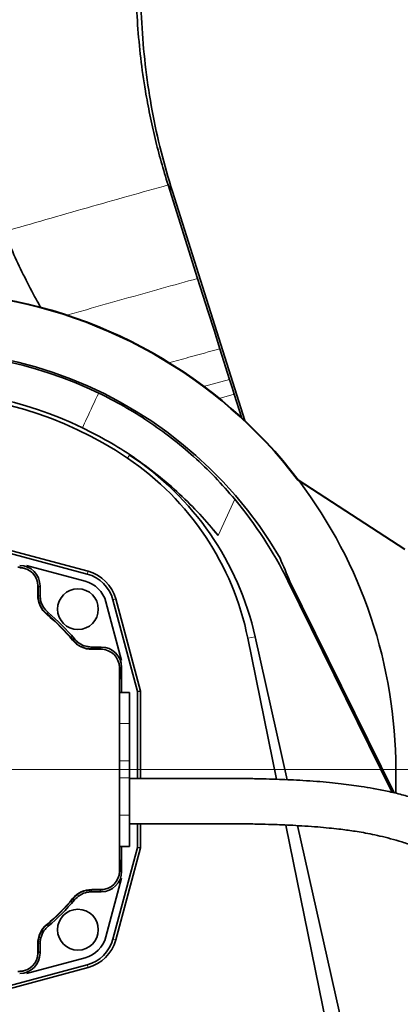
# Model space of a CAD drawing. Header units: millimetres. Extents: x 0 to 12118, y 0 to 8400.
# Tile 17 of 128: x 2350 to 2518, y 4040 to 4475. Entities that reach past the tile are written whole.
import ezdxf

# ---------------------------------------------------------------- set-up
doc = ezdxf.new("R2010")
doc.units = ezdxf.units.MM
doc.header["$LTSCALE"] = 20
doc.styles.add('SLDTEXTSTYLE0', font='TXT', dxfattribs={"width": 0.605})
doc.dimstyles.new('SLDDIMSTYLE1', dxfattribs={"dimtxt": 70, "dimasz": 70, "dimexe": 0, "dimexo": 0.0625, "dimgap": 17.5, "dimtad": 1, "dimdec": 1, "dimrnd": 1e-09, "dimzin": 12, "dimdsep": 46, "dimtxsty": 'SLDTEXTSTYLE0', "dimsah": 1, "dimcen": 0.09, "dimadec": 0, "dimazin": 3, "dimtfac": 1, "dimtmove": 0, "dimatfit": 0, "dimfxl": 1, "dimfrac": 2, "dimtolj": 1, "dimtzin": 12, "dimarcsym": 0})
doc.dimstyles.new('SLDDIMSTYLE2', dxfattribs={"dimtxt": 70, "dimasz": 70, "dimexe": 0, "dimexo": 0.0625, "dimgap": 17.5, "dimtad": 1, "dimdec": 1, "dimrnd": 1e-09, "dimzin": 12, "dimdsep": 46, "dimtxsty": 'SLDTEXTSTYLE0', "dimsah": 1, "dimcen": 0.09, "dimadec": 0, "dimazin": 3, "dimtfac": 1, "dimtofl": 0, "dimtmove": 0, "dimatfit": 3, "dimfxl": 1, "dimfrac": 2, "dimtolj": 1, "dimtzin": 12, "dimarcsym": 0})

# ---------------------------------------------------------------- blocks, each defined once
blk = doc.blocks.new('_D_45')
at = {"color": 7, "linetype": 'Continuous', "lineweight": 0}
for p, q in [((2195.63, 4697.87), (2195.63, 4868.1)), ((2304.63, 4147.87), (2304.63, 4868.1)), ((2195.63, 4838.1), (1805.55, 4838.1)), ((2195.63, 4838.1), (2304.63, 4838.1)), ((2304.63, 4838.1), (2424.63, 4838.1))]:
    blk.add_line(p, q, dxfattribs=at)
at = {"color": 7, "linetype": 'Continuous', "lineweight": 18}
for centre, start, end in [((1925.66, 4891.82), 153.4349, 206.5651), ((1871.22, 4891.82), 333.4349, 26.5651)]:
    blk.add_arc(centre, 120.11, start, end, dxfattribs=at)
for points in [[(2195.63, 4838.1), (2125.63, 4848.1), (2125.63, 4828.1)], [(2304.63, 4838.1), (2374.63, 4828.1), (2374.63, 4848.1)]]:
    blk.add_solid(points, dxfattribs=at)
at = {"color": 7, "linetype": 'Continuous', "lineweight": 18, "insert": (1818.23, 4928.34), "char_height": 70, "attachment_point": 1, "style": 'SLDTEXTSTYLE0'}
blk.add_mtext('109', dxfattribs=at)
blk = doc.blocks.new('_D_47')
at = {"color": 7, "linetype": 'Continuous', "lineweight": 0}
for p, q in [((2308.63, 4143.87), (3618.52, 4143.87)), ((3588.52, 4143.87), (3588.52, 3778.87)), ((2578.63, 3778.87), (3618.52, 3778.87))]:
    blk.add_line(p, q, dxfattribs=at)
at = {"color": 7, "linetype": 'Continuous', "lineweight": 18}
for points in [[(3588.52, 4143.87), (3578.52, 4073.87), (3598.52, 4073.87)], [(3588.52, 3778.87), (3598.52, 3848.87), (3578.52, 3848.87)]]:
    blk.add_solid(points, dxfattribs=at)
at = {"color": 7, "linetype": 'Continuous', "lineweight": 18, "insert": (3498.29, 3881.16), "char_height": 70, "attachment_point": 1, "rotation": 90, "style": 'SLDTEXTSTYLE0'}
blk.add_mtext('365', dxfattribs=at)
blk = doc.blocks.new('_D_48')
at = {"color": 7, "linetype": 'Continuous', "lineweight": 0}
for p, q in [((2304.63, 4139.87), (2304.63, 3155.59)), ((2574.63, 3934.87), (2574.63, 3155.59)), ((2304.63, 3185.59), (2574.63, 3185.59))]:
    blk.add_line(p, q, dxfattribs=at)
at = {"color": 7, "linetype": 'Continuous', "lineweight": 18}
for points in [[(2304.63, 3185.59), (2374.63, 3175.59), (2374.63, 3195.59)], [(2574.63, 3185.59), (2504.63, 3195.59), (2504.63, 3175.59)]]:
    blk.add_solid(points, dxfattribs=at)
at = {"color": 7, "linetype": 'Continuous', "lineweight": 18, "insert": (2359.42, 3275.82), "char_height": 70, "attachment_point": 1, "style": 'SLDTEXTSTYLE0'}
blk.add_mtext('270', dxfattribs=at)

msp = doc.modelspace()

# ---------------------------------------------------------------- linework, layer by layer
at = {"color": 7, "linetype": 'Continuous', "lineweight": 35}
for p, q in [((2428.179696, 4360.468063), (2415.118798, 4401.712335)), ((2448.955568, 4297.788705), (2417.019769, 4398.841062)), ((2442.290138, 4315.909497), (2438.01021, 4329.424839)), ((2447.699511, 4298.838089), (2444.368249, 4309.347149)), ((2472.385451, 4271.475542), (2472.542062, 4271.644293)), ((2472.915468, 4271.15209), (2472.385451, 4271.475542)), ((2519.628607, 4241.077311), (2472.542062, 4271.644293)), ((2472.915468, 4271.15209), (2519.628607, 4240.827509)), ((2339.045453, 4240.870777), (2379.48039, 4230.036268)), ((2379.812711, 4231.276508), (2339.214494, 4242.154767)), ((2378.503155, 4226.937713), (2352.628607, 4233.870777)), ((2514.065093, 4133.734688), (2467.961795, 4227.093193)), ((2468.565255, 4227.400671), (2514.921884, 4133.532645)), ((2357.628607, 4220.708268), (2357.628607, 4224.870777)), ((2357.825674, 4220.330434), (2357.825674, 4224.069215)), ((2358.628607, 4220.707554), (2358.628607, 4224.872148)), ((2390.794099, 4218.72256), (2401.628607, 4178.287623)), ((2402.912598, 4178.456663), (2392.034338, 4219.054881)), ((2394.628607, 4191.870777), (2387.695543, 4217.745325)), ((2462.978348, 4139.530207), (2450.319989, 4201.748029)), ((2453.579141, 4202.411111), (2467.760167, 4139.347633)), ((2384.827045, 4197.067844), (2381.088264, 4197.067844)), ((2385.629978, 4197.870777), (2381.465384, 4197.870777)), ((2385.628607, 4196.870777), (2381.466098, 4196.870777)), ((2393.628607, 4098.870777), (2393.628607, 4188.870777)), ((2393.825674, 4184.719894), (2393.825674, 4188.069215)), ((2394.628607, 4184.888387), (2394.628607, 4188.872148)), ((2393.645907, 4183.888534), (2393.628607, 4183.888232)), ((2394.628607, 4184.888387), (2394.628607, 4177.870777)), ((2398.128607, 4177.870777), (2393.628607, 4177.870777)), ((2398.128607, 4177.870777), (2398.128607, 4164.092233)), ((2401.628607, 4178.287623), (2402.912598, 4178.456663)), ((2401.628607, 4178.287623), (2401.628607, 4139.860898)), ((2402.912598, 4139.857291), (2402.912598, 4178.456663)), ((2398.128607, 4164.092233), (2398.128607, 4147.60365)), ((2398.128607, 4147.60365), (2398.128607, 4140.137903)), ((2398.128607, 4140.137903), (2398.128607, 4123.649321)), ((2398.188454, 4139.870539), (2398.128607, 4139.84977)), ((2515.628607, 4133.365991), (2515.628607, 4143.870777)), ((2398.128607, 4123.649321), (2398.128607, 4109.870777)), ((2401.628607, 4119.862525), (2401.628607, 4109.453931)), ((2402.912598, 4109.28489), (2402.912598, 4119.859473)), ((2485.029451, 4031.145572), (2467.084904, 4119.345839)), ((2472.318707, 4119.075659), (2493.680971, 4024.076984)), ((2401.628607, 4109.453931), (2390.794099, 4069.018994)), ((2392.034338, 4068.686673), (2402.912598, 4109.28489)), ((2393.628607, 4109.870777), (2398.128607, 4109.870777)), ((2394.628607, 4109.870777), (2394.628607, 4102.853167)), ((2401.628607, 4109.453931), (2402.912598, 4109.28489)), ((2393.628607, 4103.853322), (2393.645907, 4103.85302)), ((2393.825674, 4099.672339), (2393.825674, 4103.02166)), ((2394.628607, 4098.869406), (2394.628607, 4102.853167)), ((2387.695543, 4069.996229), (2394.628607, 4095.870777)), ((2381.088264, 4090.67371), (2384.827045, 4090.67371)), ((2381.465384, 4089.870777), (2385.629978, 4089.870777)), ((2381.466098, 4090.870777), (2385.628607, 4090.870777)), ((2357.628607, 4062.870777), (2357.628607, 4067.033286)), ((2357.825674, 4063.672339), (2357.825674, 4067.41112)), ((2358.628607, 4062.869406), (2358.628607, 4067.034)), ((2379.48039, 4057.705285), (2339.045453, 4046.870777)), ((2352.628607, 4053.870777), (2378.503155, 4060.803841)), ((2339.214494, 4045.586786), (2379.812711, 4056.465046))]:
    msp.add_line(p, q, dxfattribs=at)
at = {"color": 8, "linetype": 'Continuous', "lineweight": 18}
for p, q in [((2417.019769, 4398.841062), (2415.118814, 4401.71231)), ((2430.775612, 4312.796296), (2442.290138, 4315.909497)), ((2444.368249, 4309.347149), (2437.696046, 4307.553058)), ((2398.164471, 4282.543397), (2397.245046, 4281.180294)), ((2444.582991, 4263.038789), (2437.235426, 4247.041956)), ((2379.48039, 4230.036268), (2379.812711, 4231.276508)), ((2467.961795, 4227.093193), (2468.565255, 4227.400671)), ((2358.628607, 4224.872148), (2357.825674, 4224.069215)), ((2390.794099, 4218.72256), (2392.034338, 4219.054881)), ((2453.579141, 4202.411111), (2450.319989, 4201.748029)), ((2384.827045, 4197.067844), (2385.629978, 4197.870777)), ((2394.628607, 4188.872148), (2393.825674, 4188.069215)), ((2394.59355, 4184.887775), (2394.628607, 4184.888387)), ((2398.128607, 4164.092233), (2393.628607, 4164.092233)), ((2398.128607, 4147.60365), (2393.628607, 4147.60365)), ((2398.128607, 4140.137903), (2393.628607, 4140.137903)), ((2509.816409, 4143.870777), (2515.628607, 4143.870777)), ((2398.128607, 4123.649321), (2393.628607, 4123.649321)), ((2394.628607, 4102.853167), (2394.59355, 4102.853779)), ((2393.825674, 4099.672339), (2394.628607, 4098.869406)), ((2385.629978, 4089.870777), (2384.827045, 4090.67371)), ((2390.794099, 4069.018994), (2392.034338, 4068.686673)), ((2357.825674, 4063.672339), (2358.628607, 4062.869406)), ((2379.48039, 4057.705285), (2379.812711, 4056.465046))]:
    msp.add_line(p, q, dxfattribs=at)
at = {"color": 7, "linetype": 'Continuous', "lineweight": 35, "flags": 128}
for points in [[(2438.01021, 4329.424839), (2435.423042, 4337.59471), (2432.835875, 4345.764579), (2428.179696, 4360.468063)], [(2442.290138, 4315.909497), (2442.847887, 4314.148216), (2443.405634, 4312.386936), (2444.368249, 4309.347149)]]:
    msp.add_lwpolyline(points, dxfattribs=at)
at = {"color": 8, "linetype": 'Continuous', "lineweight": 18, "flags": 128}
for points in [[(2357.825674, 4220.330434), (2358.226412, 4220.518884), (2358.628607, 4220.707554)], [(2362.228114, 4213.02493), (2361.891683, 4212.850738), (2361.454317, 4212.623635)], [(2373.381465, 4200.696486), (2373.556163, 4201.032802), (2373.78276, 4201.470283)], [(2381.465384, 4197.870777), (2381.276714, 4197.468582), (2381.088264, 4197.067844)], [(2381.088264, 4090.67371), (2381.276714, 4090.272972), (2381.465384, 4089.870777)], [(2373.78276, 4086.27127), (2373.608568, 4086.607701), (2373.381465, 4087.045067)], [(2361.454317, 4075.117919), (2361.790632, 4074.943221), (2362.228114, 4074.716624)], [(2358.628607, 4067.034), (2358.226412, 4067.22267), (2357.825674, 4067.41112)]]:
    msp.add_lwpolyline(points, dxfattribs=at)
at = {"color": 7, "linetype": 'Continuous', "lineweight": 35}
for centre in [(2375.339285, 4214.581455), (2375.339285, 4073.160099)]:
    msp.add_circle(centre, 9, dxfattribs=at)
for centre, radius, start, end in [((2304.628607, 4143.870777), 210.773183, 37.25854646, 84.03355879), ((2304.628607, 4143.870777), 211, 37.26927153, 83.99868224), ((2304.628607, 4143.870777), 185.070855, 30.22557927, 193.95708626), ((2304.628607, 4143.870777), 184.245018, 64.31289677, 180), ((2304.628607, 4143.870777), 167.356716, 64.25985018, 180), ((2304.628607, 4143.870777), 165.625205, 56, 193.94846017), ((2326.703358, 4176.597941), 126.149112, 11.5, 56), ((2304.628607, 4143.870777), 211, 360, 37.10150733), ((2349.628607, 4224.870777), 8, 0, 90), ((2375.339285, 4214.581455), 17.283991, 15, 75), ((2375.138507, 4214.380677), 13, 15, 75), ((2375.339285, 4214.581455), 16, 15, 75), ((2368.628607, 4220.708268), 11, 180, 230.2081805), ((2304.628607, 4143.870777), 89.197067, 39.57446054, 50.42553946), ((2304.628607, 4143.870777), 89, 39.7918195, 50.2081805), ((2304.628607, 4143.870777), 90, 39.79141064, 50.20858936), ((2381.466098, 4207.870777), 11, 219.7918195, 270), ((2385.628607, 4188.870777), 8, 0, 90), ((2385.628607, 4098.870777), 8, 270, 0), ((2381.466098, 4079.870777), 11, 90, 140.2081805), ((2304.628607, 4143.870777), 89.197067, 309.57446054, 320.42553946), ((2304.628607, 4143.870777), 89, 309.7918195, 320.2081805), ((2304.628607, 4143.870777), 90, 309.79141064, 320.20858936), ((2368.628607, 4067.033286), 11, 129.7918195, 180), ((2375.138507, 4073.360877), 13, 285, 345), ((2375.339285, 4073.160099), 16, 285, 345), ((2375.339285, 4073.160099), 17.283991, 285, 345), ((2349.628607, 4062.870777), 8, 270, 0)]:
    msp.add_arc(centre, radius, start, end, dxfattribs=at)
at = {"color": 8, "linetype": 'Continuous', "lineweight": 18}
for centre, radius, start, end in [((2393.593629, 4184.887694), 0.999921, 271.00426308, 0.00461767), ((2394.628455, 4182.88808), 2, 91, 113.66512422), ((2393.593629, 4102.853859), 0.999921, 359.99538233, 88.99573692), ((2394.628455, 4104.853474), 2, 246.33487578, 269)]:
    msp.add_arc(centre, radius, start, end, dxfattribs=at)
at = {"color": 7, "linetype": 'Continuous', "lineweight": 35}
for centre, major_axis, ratio, start_param, end_param in [((2326.703358, 4173.868099), (0, 130.07406), 0.9997797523, 4.9336259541, 5.7014089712), ((2304.628607, 4140.297671), (0, 170.25469), 0.9997797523, 5.3900444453, 5.7014089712), ((2304.628607, 4146.418471), (0, 182.184959), 0.9999022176, 5.1711278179, 5.4070440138), ((2131.59628, 4108.574961), (351.210619, 71.641326), 0.8702139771, 0.1555941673, 0.1913570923), ((2348.824303, 4224.066473), (6.3659, 6.3659), 0.9996954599, 0.4619996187, 0.7852458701), ((2349.627236, 4224.869406), (6.3659, 6.3659), 0.9996954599, 5.497939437, 7.0684311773), ((2348.824303, 4224.066473), (6.3659, 6.3659), 0.9996954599, 5.497939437, 5.8211856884), ((2384.824303, 4188.066473), (6.3659, 6.3659), 0.9996954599, 0.4619996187, 0.7852458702), ((2385.627236, 4188.869406), (6.3659, 6.3659), 0.9996954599, 5.497939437, 7.0684311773), ((2384.824303, 4188.066473), (6.3659, 6.3659), 0.9996954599, 5.497939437, 5.8211856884), ((2393.628455, 4184.888382), (-1, -0.017455), 0.9998476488, 1.5707963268, 3.1241420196), ((2393.628455, 4102.853172), (1, -0.017455), 0.9998476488, 0.017450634, 1.5707963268), ((2385.627236, 4098.872148), (6.3659, -6.3659), 0.9996954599, 5.497939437, 7.0684311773), ((2384.824303, 4099.675081), (6.3659, -6.3659), 0.9996954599, 0.4619996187, 0.7852458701), ((2384.824303, 4099.675081), (6.3659, -6.3659), 0.9996954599, 5.497939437, 5.8211856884), ((2349.627236, 4062.872148), (6.3659, -6.3659), 0.9996954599, 5.497939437, 7.0684311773), ((2348.824303, 4063.675081), (6.3659, -6.3659), 0.9996954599, 0.4619996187, 0.7852458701), ((2348.824303, 4063.675081), (6.3659, -6.3659), 0.9996954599, 5.497939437, 5.8211856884)]:
    msp.add_ellipse(centre, major_axis=major_axis, ratio=ratio, start_param=start_param, end_param=end_param, dxfattribs=at)
for points, knots in [([(2417.020846, 4398.841399), (2415.279106, 4404.711544), (2411.795421, 4416.452527), (2407.947825, 4434.42546), (2405.133071, 4452.580133), (2403.448813, 4470.878292), (2402.969275, 4486.822199), (2403.194043, 4500.345731), (2403.662554, 4507.732016), (2403.896808, 4511.425139)], [0, 0, 0, 0, 0.1610242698, 0.3220675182, 0.4831255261, 0.644193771, 0.8052666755, 0.9026338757, 1, 1, 1, 1]), ([(2415.119906, 4401.712644), (2414.083723, 4405.103801), (2412.011357, 4411.886114), (2409.352492, 4422.205975), (2407.028667, 4432.622599), (2404.835468, 4444.44033), (2402.94366, 4457.668414), (2401.579275, 4472.34114), (2400.874026, 4487.122998), (2401.016824, 4497.010739), (2401.088308, 4501.960503)], [0, 0, 0, 0, 0.1045835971, 0.2091671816, 0.3142675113, 0.4193678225, 0.563672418, 0.7083138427, 0.8539830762, 1, 1, 1, 1]), ([(2342.787591, 4381.124216), (2344.201226, 4377.720973), (2347.028495, 4370.914493), (2351.773403, 4360.999743), (2355.734722, 4353.246002), (2358.249871, 4348.903092), (2358.950761, 4347.692864)], [0, 0, 0, 0, 0.297470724, 0.5949409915, 0.8871232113, 1, 1, 1, 1]), ([(2384.490762, 4309.907709), (2388.222458, 4308.018211), (2395.685969, 4304.239154), (2406.426617, 4297.548967), (2416.747182, 4290.135051), (2426.652494, 4281.852934), (2436.050514, 4272.858699), (2441.732103, 4266.319836), (2444.582991, 4263.038789)], [0, 0, 0, 0, 0.160705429, 0.3214158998, 0.487211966, 0.6530217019, 0.8258944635, 1, 1, 1, 1]), ([(2437.235426, 4247.041956), (2434.576928, 4250.209871), (2429.260198, 4256.545386), (2420.230308, 4265.512133), (2410.415993, 4273.995562), (2399.89028, 4281.747766), (2388.869427, 4288.737233), (2381.174205, 4292.654237), (2377.310023, 4294.621173)], [0, 0, 0, 0, 0.16503376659, 0.33005106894, 0.5000168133, 0.66996641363, 0.83427251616, 1, 1, 1, 1]), ([(2361.454317, 4212.623635), (2360.661217, 4213.424679), (2359.075018, 4215.026768), (2357.982865, 4217.847565), (2357.868882, 4219.647947), (2357.825674, 4220.330434)], [0, 0, 0, 0, 0.3830665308, 0.766133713, 1, 1, 1, 1]), ([(2358.628607, 4220.707554), (2358.670292, 4220.037635), (2358.781533, 4218.249863), (2359.857806, 4215.437043), (2361.438012, 4213.828967), (2362.228114, 4213.02493)], [0, 0, 0, 0, 0.2305598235, 0.6152802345, 1, 1, 1, 1]), ([(2381.088264, 4197.067844), (2379.966616, 4197.180018), (2377.723318, 4197.404367), (2375.084414, 4198.882841), (2373.849569, 4200.197955), (2373.381465, 4200.696486)], [0, 0, 0, 0, 0.38306655, 0.7661337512, 1, 1, 1, 1]), ([(2373.78276, 4201.470283), (2374.243534, 4200.982209), (2375.473174, 4199.679716), (2378.10035, 4198.207211), (2380.343707, 4197.982922), (2381.465384, 4197.870777)], [0, 0, 0, 0, 0.2305598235, 0.6152802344, 1, 1, 1, 1]), ([(2393.628607, 4184.123821), (2393.657495, 4184.166924), (2393.748739, 4184.303064), (2393.816241, 4184.511265), (2393.823487, 4184.67151), (2393.825674, 4184.719894)], [0, 0, 0, 0, 0.24436907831, 0.77184417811, 1, 1, 1, 1]), ([(2642.226623, 3991.458171), (2641.883891, 3993.144763), (2640.915266, 3997.911386), (2638.797418, 4005.258093), (2635.958473, 4013.611175), (2632.830507, 4021.427678), (2629.508726, 4028.731621), (2626.168803, 4035.292639), (2622.892964, 4041.141843), (2619.748399, 4046.3167), (2616.974178, 4050.578914), (2614.558203, 4054.10253), (2612.309251, 4057.26361), (2609.750042, 4060.746617), (2606.705782, 4064.740425), (2603.178028, 4069.189978), (2599.184393, 4074.023107), (2594.759998, 4079.153273), (2589.964261, 4084.476804), (2585.067173, 4089.670643), (2580.337229, 4094.441836), (2576.041698, 4098.591049), (2572.223206, 4102.122405), (2568.834063, 4105.120939), (2565.939623, 4107.577199), (2563.481743, 4109.588546), (2561.281233, 4111.331811), (2558.846233, 4113.1939), (2555.928542, 4115.326841), (2551.988076, 4118.03232), (2547.2803, 4120.972897), (2542.154304, 4123.799716), (2537.503487, 4126.055243), (2533.233731, 4127.88971), (2528.900184, 4129.541649), (2523.954897, 4131.185781), (2518.184521, 4132.816506), (2512.008668, 4134.26573), (2506.016114, 4135.431368), (2500.740028, 4136.302296), (2495.993416, 4136.983732), (2491.326997, 4137.569114), (2486.225408, 4138.116292), (2480.618294, 4138.606966), (2474.862612, 4139.000801), (2469.388139, 4139.289356), (2464.006235, 4139.509452), (2458.189052, 4139.686762), (2451.465263, 4139.824025), (2444.291359, 4139.90423), (2438.080879, 4139.92882), (2433.124153, 4139.929537), (2429.137147, 4139.922135), (2424.697821, 4139.907536), (2419.432692, 4139.885202), (2413.193346, 4139.859737), (2405.99087, 4139.83912), (2400.891672, 4139.859668), (2398.18787, 4139.870563)], [0, 0, 0, 0, 0.0157398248, 0.0444836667, 0.0710658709, 0.0982036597, 0.1233297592, 0.1463955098, 0.1674322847, 0.1864653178, 0.2035149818, 0.2155054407, 0.2269707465, 0.2404479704, 0.2561546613, 0.2740488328, 0.2936906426, 0.3152979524, 0.3387741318, 0.3637788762, 0.3875192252, 0.4086392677, 0.4272427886, 0.4434221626, 0.4573452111, 0.4674352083, 0.4769762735, 0.486901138, 0.4995599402, 0.5149963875, 0.5371402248, 0.5576870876, 0.5759115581, 0.5905906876, 0.6054122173, 0.6233069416, 0.6436569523, 0.6660149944, 0.6868529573, 0.7042874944, 0.7184096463, 0.7330747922, 0.749185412, 0.7668495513, 0.7855829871, 0.8021853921, 0.8164195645, 0.8336160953, 0.8535281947, 0.8748551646, 0.8948472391, 0.9056406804, 0.9159978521, 0.9277108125, 0.9420076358, 0.9588422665, 0.9781764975, 1, 1, 1, 1]), ([(2398.069471, 4119.870986), (2400.629061, 4119.862493), (2405.460732, 4119.846463), (2412.299861, 4119.860143), (2418.271183, 4119.881444), (2423.38604, 4119.902688), (2427.692081, 4119.91806), (2431.476717, 4119.92706), (2436.01896, 4119.930731), (2441.668942, 4119.918561), (2448.372949, 4119.864914), (2454.854064, 4119.759295), (2460.541096, 4119.608309), (2465.549083, 4119.425538), (2470.418383, 4119.199463), (2475.674359, 4118.89121), (2481.023695, 4118.496476), (2485.994947, 4118.048196), (2490.230901, 4117.591579), (2493.793123, 4117.143895), (2497.06791, 4116.677316), (2500.52385, 4116.121074), (2504.433523, 4115.4001), (2508.78325, 4114.47136), (2513.489389, 4113.300812), (2518.487273, 4111.842513), (2523.095403, 4110.252416), (2527.073734, 4108.654191), (2530.335453, 4107.184963), (2533.367831, 4105.680091), (2536.320396, 4104.078647), (2540.454727, 4101.641348), (2545.782266, 4098.089128), (2552.312791, 4093.028062), (2558.72528, 4087.385079), (2564.774782, 4081.604297), (2570.281152, 4076.122937), (2575.187964, 4071.051098), (2579.531298, 4066.388236), (2583.649351, 4061.770734), (2587.801263, 4056.843904), (2592.228635, 4051.201085), (2596.622268, 4045.103397), (2600.945714, 4038.599846), (2605.02171, 4031.972663), (2608.910465, 4025.024852), (2612.413762, 4018.044182), (2615.464372, 4011.141418), (2618.329914, 4003.577632), (2620.87157, 3995.435047), (2622.841916, 3986.882028), (2623.936684, 3981.098797), (2624.231456, 3978.183165), (2624.249706, 3978.002652)], [0, 0, 0, 0, 0.0212996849, 0.0402068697, 0.0567944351, 0.0710880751, 0.0830876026, 0.0931211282, 0.1032247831, 0.1219050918, 0.1418745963, 0.161915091, 0.1795576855, 0.1933245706, 0.2080252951, 0.2250599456, 0.2431817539, 0.2596712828, 0.2740511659, 0.285837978, 0.2961715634, 0.3081420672, 0.3221187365, 0.3378786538, 0.3555329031, 0.375036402, 0.3960703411, 0.4113478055, 0.4248757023, 0.4379546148, 0.451125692, 0.4643811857, 0.494237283, 0.5262797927, 0.5587164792, 0.5888175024, 0.6166368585, 0.6409381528, 0.663500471, 0.684238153, 0.7062848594, 0.7317432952, 0.7606079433, 0.7856579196, 0.8126572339, 0.8394329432, 0.8650952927, 0.8896372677, 0.9130787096, 0.9433791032, 0.9718304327, 0.9982559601, 1, 1, 1, 1]), ([(2393.825674, 4103.02166), (2393.815775, 4103.135028), (2393.79703, 4103.349711), (2393.682607, 4103.5318), (2393.628607, 4103.617733)], [0, 0, 0, 0, 0.5280729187, 1, 1, 1, 1]), ([(2373.381465, 4087.045067), (2374.182504, 4087.838163), (2375.784583, 4089.424354), (2378.605377, 4090.516516), (2380.405765, 4090.6305), (2381.088264, 4090.67371)], [0, 0, 0, 0, 0.3830644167, 0.7661294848, 1, 1, 1, 1]), ([(2381.465384, 4089.870777), (2380.795465, 4089.829092), (2379.007694, 4089.717851), (2376.194873, 4088.641578), (2374.586797, 4087.061372), (2373.78276, 4086.27127)], [0, 0, 0, 0, 0.2305598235, 0.6152802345, 1, 1, 1, 1]), ([(2357.825674, 4067.41112), (2357.937847, 4068.532762), (2358.162194, 4070.776047), (2359.640659, 4073.414955), (2360.955777, 4074.649806), (2361.454317, 4075.117919)], [0, 0, 0, 0, 0.3830644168, 0.7661294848, 1, 1, 1, 1]), ([(2362.228114, 4074.716624), (2361.740039, 4074.25585), (2360.437546, 4073.02621), (2358.965042, 4070.399034), (2358.740752, 4068.155677), (2358.628607, 4067.034)], [0, 0, 0, 0, 0.2305598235, 0.6152802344, 1, 1, 1, 1])]:
    msp.add_open_spline(points, degree=3, knots=knots, dxfattribs=at)
at = {"color": 8, "linetype": 'Continuous', "lineweight": 18}
for points, knots in [([(2415.119352, 4401.71249), (2409.264045, 4400.075495), (2397.529763, 4396.794889), (2379.535247, 4391.695346), (2361.307235, 4386.484627), (2348.952499, 4382.908616), (2342.787591, 4381.124216)], [0, 0, 0, 0, 0.2494977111, 0.5000039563, 0.7505062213, 1, 1, 1, 1]), ([(2428.179696, 4360.468063), (2422.855793, 4358.993679), (2412.167493, 4356.033696), (2395.759416, 4351.428431), (2381.807744, 4347.484138), (2373.248122, 4345.034226), (2370.336747, 4344.20094)], [0, 0, 0, 0, 0.282919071, 0.5679899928, 0.8530609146, 1, 1, 1, 1]), ([(2438.01021, 4329.424839), (2433.447999, 4328.182814), (2426.005526, 4326.15666), (2418.377425, 4324.049704), (2415.425324, 4323.234305)], [0, 0, 0, 0, 0.6129966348, 1, 1, 1, 1]), ([(2377.310023, 4294.621173), (2377.918285, 4295.91473), (2380.313876, 4301.009298), (2382.706011, 4306.105488), (2384.490762, 4309.907709)], [0, 0, 0, 0, 0.2539091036, 1, 1, 1, 1])]:
    msp.add_open_spline(points, degree=3, knots=knots, dxfattribs=at)

# ---------------------------------------------------------------- dimensions: what is measured, and where the dimension line sits
at = {"color": 7, "linetype": 'Continuous', "lineweight": 18}
dim = msp.add_linear_dim(base=(2304.628607, 4838.100311), p1=(2195.628607, 4693.870777), p2=(2304.628607, 4143.870777), text='(<>)', dimstyle='SLDDIMSTYLE1', dxfattribs=at)
dim.commit()
dim.dimension.update_dxf_attribs({"geometry": '_D_45', "text_midpoint": (1898.439677, 4838.100311), "dimtype": 160})
dim = msp.add_linear_dim(base=(3588.522931, 3778.870777), p1=(2304.628607, 4143.870777), p2=(2574.628607, 3778.870777), angle=90, dimstyle='SLDDIMSTYLE2', dxfattribs=at)
dim.commit()
dim.dimension.update_dxf_attribs({"geometry": '_D_47', "text_midpoint": (3588.522931, 3961.370777), "dimtype": 160})
dim = msp.add_linear_dim(base=(2574.628607, 3185.588778), p1=(2304.628607, 4143.870777), p2=(2574.628607, 3938.870777), dimstyle='SLDDIMSTYLE2', dxfattribs=at)
dim.commit()
dim.dimension.update_dxf_attribs({"geometry": '_D_48', "text_midpoint": (2439.628607, 3185.588778), "dimtype": 160})

doc.saveas('drawing.dxf')
